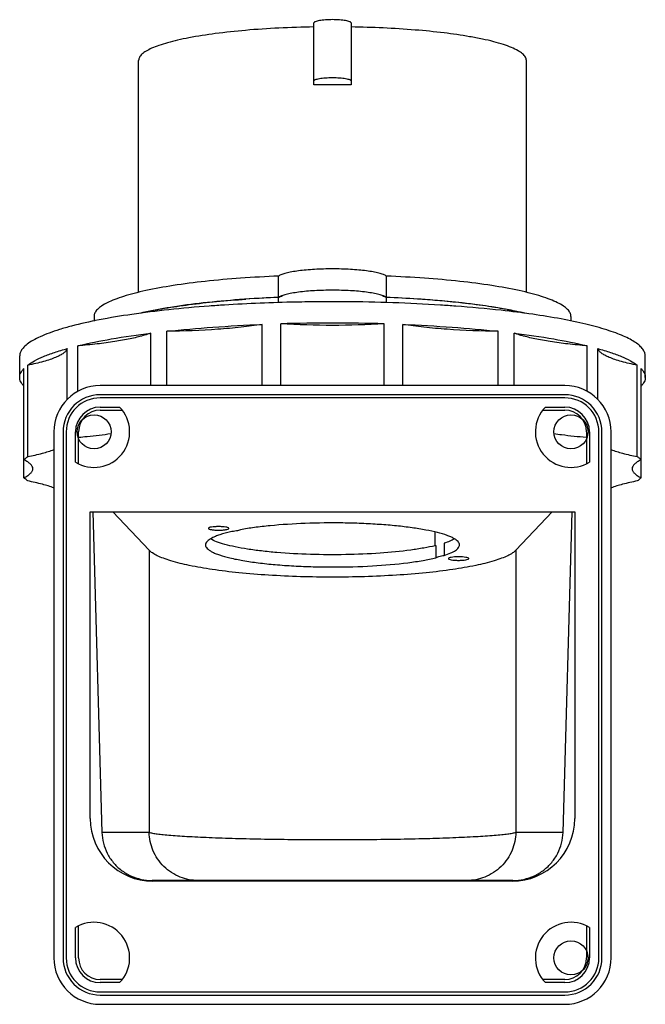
# Model space of a CAD drawing. Header units: millimetres. Extents: x 242 to 343, y -99 to 60.
import ezdxf

# ---------------------------------------------------------------- set-up
doc = ezdxf.new("R2010")
doc.units = ezdxf.units.MM
doc.header["$LTSCALE"] = 30.734
doc.layers.get('0').update_dxf_attribs({"linetype": 'CONTINUOUS'})

msp = doc.modelspace()

# ---------------------------------------------------------------- linework, layer by layer
at = {"color": 7, "linetype": 'CONTINUOUS'}
for p, q in [((289.71, 49.26), (289.71, 59.26)), ((295.71, 59.26), (295.71, 49.26)), ((261.41, 15.71), (261.41, 53.2)), ((324.01, 15.71), (324.01, 53.2)), ((284.01, 14.06), (284.01, 18.35)), ((301.41, 14.06), (301.41, 18.35)), ((254.21, 11.84), (254.21, 11.08)), ((331.21, 11.84), (331.21, 11.08)), ((281.35, 0.68), (281.35, 10.54)), ((284.37, 0.68), (284.37, 10.64)), ((301.04, 0.68), (301.04, 10.64)), ((304.07, 0.68), (304.07, 10.54)), ((263.38, 0.68), (263.38, 9.13)), ((265.95, 0.68), (265.95, 9.43)), ((319.47, 0.68), (319.47, 9.43)), ((322.03, 0.68), (322.03, 9.13)), ((249.88, -1.61), (249.88, 6.64)), ((251.6, -0.29), (251.6, 7.08)), ((333.82, -0.29), (333.82, 7.08)), ((335.53, -1.61), (335.53, 6.64)), ((242.21, 1.99), (242.21, 5.44)), ((343.21, 1.99), (343.21, 5.44)), ((242.9, -14.23), (242.9, 3.44)), ((243.5, -10.81), (243.5, 3.96)), ((341.91, -10.81), (341.91, 3.96)), ((342.52, -14.23), (342.52, 3.44)), ((330.21, 0.68), (255.21, 0.68)), ((330.21, -0.82), (255.21, -0.82)), ((330.21, -1.32), (255.21, -1.32)), ((255.21, -2.82), (258.34, -2.82)), ((327.08, -2.82), (330.21, -2.82)), ((255.21, -3.32), (258.77, -3.32)), ((326.65, -3.32), (330.21, -3.32)), ((247.71, -6.82), (247.71, -91.82)), ((249.21, -6.82), (249.21, -91.82)), ((249.71, -6.82), (249.71, -91.82)), ((251.21, -11.72), (251.21, -6.82)), ((251.71, -12), (251.71, -6.82)), ((333.71, -6.82), (333.71, -12)), ((334.21, -6.82), (334.21, -11.72)), ((335.71, -91.82), (335.71, -6.82)), ((336.21, -91.82), (336.21, -6.82)), ((337.71, -91.82), (337.71, -6.82)), ((253.61, -69.32), (253.61, -19.72)), ((253.61, -19.72), (331.81, -19.72)), ((253.99, -19.73), (255.48, -71.54)), ((263.11, -25.94), (257.22, -19.73)), ((328.2, -19.73), (322.31, -25.94)), ((329.94, -71.54), (331.42, -19.73)), ((331.81, -19.72), (331.81, -69.32)), ((309.31, -25.19), (309.31, -23.03)), ((309.4, -25.19), (309.4, -27.16)), ((310.72, -24.82), (310.72, -26.79)), ((263.11, -25.94), (263.11, -71.54)), ((322.31, -25.94), (322.31, -71.54)), ((263.11, -71.54), (255.48, -71.54)), ((329.94, -71.54), (322.31, -71.54)), ((321.84, -79.32), (263.58, -79.32)), ((321.71, -79.42), (263.71, -79.42)), ((251.21, -91.82), (251.21, -86.91)), ((251.71, -91.82), (251.71, -86.64)), ((333.71, -86.64), (333.71, -91.82)), ((334.21, -86.91), (334.21, -91.82)), ((258.77, -95.32), (255.21, -95.32)), ((330.21, -95.32), (326.65, -95.32)), ((258.34, -95.82), (255.21, -95.82)), ((330.21, -95.82), (327.08, -95.82)), ((255.21, -97.32), (330.21, -97.32)), ((255.21, -97.82), (330.21, -97.82)), ((255.21, -99.32), (330.21, -99.32))]:
    msp.add_line(p, q, dxfattribs=at)
for centre in [(254.21, -6.82), (331.21, -6.82), (331.21, -91.82)]:
    msp.add_circle(centre, 2.75, dxfattribs=at)
for centre, radius, start, end in [((292.71, -130.47), 179.75, 89.0437, 90.9563), ((291.65, -176.8), 191.86, 92.2828, 93.8662), ((293.52, -181.5), 196.56, 86.228, 87.6996), ((294.67, -162.9), 177.92, 85.6889, 86.2055), ((295.74, -148.91), 163.9, 84.5755, 85.6913), ((290.32, -221.92), 236.07, 93.6567, 94.2545), ((292.71, -276.09), 290.29, 90, 90.3964), ((292.71, -276.09), 290.29, 89.6036, 90), ((293.17, -254.41), 268.62, 86.3744, 89.6703), ((295.27, -219.48), 233.62, 85.7421, 86.3464), ((297.39, -131.06), 145.97, 83.8503, 84.559), ((298.09, -184.44), 198.47, 83.6831, 85.8034), ((299.14, -114.83), 129.65, 82.6771, 83.8499), ((301.41, -96.85), 111.53, 81.7475, 82.6568), ((303.75, -80.62), 95.13, 80.3734, 81.7437), ((305.75, -68.58), 82.92, 80.1273, 80.3374), ((306.53, -64.11), 78.38, 79.4405, 80.1296), ((273.59, -38.05), 51.78, 102.7681, 103.2285), ((273.68, -38.45), 52.2, 102.8234, 103.1496), ((311.54, -39.31), 53.09, 77.0551, 77.2287), ((311.88, -37.82), 51.55, 76.6565, 77.2201), ((311.91, -37.68), 51.41, 76.7672, 77.0557), ((292.67, -275.6), 286.36, 89.9927, 91.6606), ((292.72, -277.53), 288.29, 88.345, 90.0017), ((255.21, -6.82), 7.5, 90, 180), ((330.21, -6.82), 7.5, 0, 90), ((255.21, -6.82), 6, 90, 180), ((255.21, -6.82), 5.5, 90, 180), ((330.21, -6.82), 6, 0, 90), ((330.21, -6.82), 5.5, 0, 90), ((254.21, -6.82), 5.75, 238.551, 44.0792), ((255.21, -6.82), 4, 90, 180), ((331.21, -6.82), 5.75, 135.9208, 301.449), ((330.21, -6.82), 4, 0, 90), ((255.21, -6.82), 3.5, 90, 180), ((330.21, -6.82), 3.5, 0, 90), ((303.37, -0.45), 25.46, 283.4547, 283.6922), ((263.71, -69.32), 10.1, 180, 270), ((321.71, -69.32), 10.1, 270, 360), ((254.21, -91.82), 5.75, 315.9208, 121.449), ((331.21, -91.82), 5.75, 58.551, 224.0792), ((255.21, -91.82), 7.5, 180, 270), ((255.21, -91.82), 6, 180, 270), ((255.21, -91.82), 5.5, 180, 270), ((255.21, -91.82), 4, 180, 270), ((255.21, -91.82), 3.5, 180, 270), ((330.21, -91.82), 7.5, 270, 360), ((330.21, -91.82), 6, 270, 360), ((330.21, -91.82), 5.5, 270, 360), ((330.21, -91.82), 4, 270, 360), ((330.21, -91.82), 3.5, 270, 360)]:
    msp.add_arc(centre, radius, start, end, dxfattribs=at)
for points, knots in [([(295.71, 59.26), (295.71, 59.3), (295.66, 59.36), (295.57, 59.42), (295.43, 59.49), (295.17, 59.56), (294.8, 59.64), (294.35, 59.7), (293.65, 59.77), (292.71, 59.8), (291.77, 59.77), (291.06, 59.7), (290.61, 59.64), (290.24, 59.56), (289.99, 59.49), (289.84, 59.42), (289.76, 59.36), (289.71, 59.3), (289.71, 59.26)], [0, 0, 0, 0, 0.018746, 0.032715, 0.050414, 0.097184, 0.158381, 0.232066, 0.315648, 0.499987, 0.684327, 0.767912, 0.841603, 0.902808, 0.949583, 0.967284, 0.981253, 1, 1, 1, 1]), ([(289.71, 58.61), (287.82, 58.58), (284.14, 58.46), (278.83, 58.11), (273.99, 57.59), (270.33, 57.03), (267.76, 56.5), (266.14, 56.09), (264.74, 55.66), (263.57, 55.21), (262.65, 54.74), (261.97, 54.26), (261.52, 53.76), (261.41, 53.37), (261.41, 53.2)], [0, 0, 0, 0, 0.191707, 0.373779, 0.540317, 0.685992, 0.749588, 0.806392, 0.856054, 0.898345, 0.933221, 0.960963, 0.982479, 1, 1, 1, 1]), ([(314.84, 57.04), (313.47, 57.28), (310.55, 57.7), (304.18, 58.33), (299.16, 58.55), (295.71, 58.61)], [0, 0, 0, 0, 0.216922, 0.460569, 1, 1, 1, 1]), ([(324.01, 53.2), (324.01, 53.29), (323.98, 53.48), (323.86, 53.75), (323.67, 54.02), (323.28, 54.39), (322.6, 54.84), (321.56, 55.33), (320.24, 55.81), (318.66, 56.26), (316.83, 56.68), (315.53, 56.93), (314.84, 57.04)], [0, 0, 0, 0, 0.02606, 0.054025, 0.085445, 0.121397, 0.209257, 0.320552, 0.455893, 0.614954, 0.79685, 1, 1, 1, 1]), ([(289.71, 49.91), (289.71, 49.95), (289.76, 50.01), (289.84, 50.06), (289.99, 50.13), (290.24, 50.21), (290.61, 50.28), (291.06, 50.35), (291.77, 50.41), (292.71, 50.44), (293.65, 50.41), (294.35, 50.35), (294.8, 50.28), (295.17, 50.21), (295.43, 50.13), (295.57, 50.06), (295.66, 50.01), (295.71, 49.95), (295.71, 49.91)], [0, 0, 0, 0, 0.018746, 0.032715, 0.050414, 0.097184, 0.158381, 0.232066, 0.315648, 0.499987, 0.684327, 0.767912, 0.841603, 0.902808, 0.949583, 0.967284, 0.981253, 1, 1, 1, 1]), ([(301.41, 18.35), (301.34, 18.4), (301.18, 18.49), (300.78, 18.65), (300.14, 18.84), (299.23, 19.04), (298.15, 19.21), (296.92, 19.34), (295.09, 19.48), (292.71, 19.54), (290.32, 19.48), (288.49, 19.34), (287.26, 19.21), (286.18, 19.04), (285.27, 18.84), (284.64, 18.65), (284.24, 18.49), (284.08, 18.4), (284.01, 18.35)], [0, 0, 0, 0, 0.014133, 0.031081, 0.073366, 0.126309, 0.188772, 0.259241, 0.33594, 0.500001, 0.664062, 0.74076, 0.811228, 0.873691, 0.926634, 0.968919, 0.985867, 1, 1, 1, 1]), ([(284.01, 18.35), (281.96, 18.27), (278, 18.05), (272.32, 17.55), (267.21, 16.89), (263.39, 16.2), (260.73, 15.58), (259.05, 15.1), (257.61, 14.61), (256.41, 14.09), (255.47, 13.57), (254.85, 13.09), (254.51, 12.7), (254.34, 12.41), (254.23, 12.13), (254.21, 11.93), (254.21, 11.84)], [0, 0, 0, 0, 0.196371, 0.379852, 0.545555, 0.689155, 0.751545, 0.807181, 0.855813, 0.89731, 0.931727, 0.959432, 0.971068, 0.981482, 0.990988, 1, 1, 1, 1]), ([(331.21, 11.84), (331.21, 11.93), (331.18, 12.13), (331.08, 12.41), (330.9, 12.7), (330.56, 13.09), (329.95, 13.57), (329, 14.09), (327.8, 14.61), (326.36, 15.1), (324.69, 15.58), (322.03, 16.2), (318.2, 16.89), (313.1, 17.55), (307.42, 18.05), (303.46, 18.27), (301.41, 18.35)], [0, 0, 0, 0, 0.009012, 0.018518, 0.028932, 0.040568, 0.068273, 0.10269, 0.144187, 0.192819, 0.248455, 0.310845, 0.454445, 0.620148, 0.803629, 1, 1, 1, 1]), ([(301.41, 14.91), (301.26, 15.01), (300.86, 15.18), (300.14, 15.4), (299.23, 15.59), (297.7, 15.83), (295.51, 16.02), (292.71, 16.09), (289.91, 16.02), (287.71, 15.83), (286.18, 15.59), (285.27, 15.4), (284.56, 15.18), (284.16, 15.01), (284.01, 14.91)], [0, 0, 0, 0, 0.031042, 0.073338, 0.126285, 0.188755, 0.335919, 0.5, 0.664081, 0.811245, 0.873715, 0.926662, 0.968958, 1, 1, 1, 1]), ([(284.01, 14.91), (281.9, 14.82), (277.83, 14.59), (272.01, 14.07), (266.81, 13.38), (263.58, 12.78), (262.1, 12.45)], [0, 0, 0, 0, 0.286731, 0.553845, 0.793807, 1, 1, 1, 1]), ([(262.15, 12.46), (263.29, 12.72), (265.76, 13.2), (269.71, 13.78), (274.08, 14.27), (277.13, 14.51), (278.71, 14.62)], [0, 0, 0, 0, 0.211129, 0.450964, 0.71546, 1, 1, 1, 1]), ([(284.01, 14.91), (284.1, 14.96), (284.31, 15.07), (284.53, 15.16), (284.66, 15.2)], [0, 0, 0, 0, 0.445697, 1, 1, 1, 1]), ([(300.76, 15.2), (300.88, 15.16), (301.11, 15.07), (301.32, 14.96), (301.41, 14.91)], [0, 0, 0, 0, 0.554314, 1, 1, 1, 1]), ([(319.93, 13.12), (318.59, 13.35), (315.75, 13.78), (309.58, 14.46), (304.74, 14.77), (301.41, 14.91)], [0, 0, 0, 0, 0.219735, 0.462677, 1, 1, 1, 1]), ([(272.8, 13.5), (270.62, 13.34), (266.45, 12.96), (260.52, 12.23), (255.27, 11.37), (251.38, 10.51), (248.7, 9.75), (247.02, 9.19), (245.58, 8.61), (244.39, 8.01), (243.45, 7.4), (242.75, 6.78), (242.32, 6.13), (242.21, 5.66), (242.21, 5.44)], [0, 0, 0, 0, 0.2011, 0.385626, 0.549935, 0.690927, 0.751915, 0.80626, 0.853838, 0.894641, 0.928848, 0.956943, 0.979988, 1, 1, 1, 1]), ([(290.7, 14.2), (289.39, 14.19), (284.24, 14.12), (279.09, 13.91), (275.26, 13.67)], [0, 0, 0, 0, 0.254958, 1, 1, 1, 1]), ([(323.28, 12.46), (323.02, 12.52), (321.91, 12.76), (320.79, 12.97), (319.93, 13.12)], [0, 0, 0, 0, 0.236805, 1, 1, 1, 1]), ([(343.21, 5.44), (343.21, 5.62), (343.13, 6.02), (342.81, 6.58), (342.3, 7.12), (341.6, 7.66), (340.71, 8.18), (339.64, 8.69), (338.39, 9.19), (336.38, 9.87), (333.45, 10.66), (329.44, 11.49), (324.87, 12.23), (321.63, 12.64), (319.93, 12.82)], [0, 0, 0, 0, 0.022077, 0.046698, 0.075709, 0.110213, 0.150794, 0.19774, 0.251152, 0.311011, 0.449607, 0.612119, 0.796445, 1, 1, 1, 1]), ([(320.89, 12.95), (321.1, 12.91), (321.89, 12.76), (322.69, 12.59), (323.27, 12.46)], [0, 0, 0, 0, 0.259836, 1, 1, 1, 1]), ([(265.95, 9.43), (268.42, 9.7), (273.55, 10.15), (278.69, 10.43), (281.35, 10.54)], [0, 0, 0, 0, 0.4834, 1, 1, 1, 1]), ([(281.35, 10.54), (280.22, 10.36), (277.84, 10.05), (272.71, 9.6), (268.7, 9.45), (265.95, 9.43)], [0, 0, 0, 0, 0.220921, 0.465803, 1, 1, 1, 1]), ([(304.07, 10.54), (306.73, 10.43), (311.87, 10.15), (317, 9.7), (319.47, 9.43)], [0, 0, 0, 0, 0.5166, 1, 1, 1, 1]), ([(319.47, 9.43), (316.72, 9.45), (312.7, 9.6), (307.57, 10.05), (305.19, 10.36), (304.07, 10.54)], [0, 0, 0, 0, 0.534197, 0.779079, 1, 1, 1, 1]), ([(251.6, 7.08), (253.38, 7.52), (257.3, 8.3), (261.25, 8.87), (263.38, 9.13)], [0, 0, 0, 0, 0.460916, 1, 1, 1, 1]), ([(262.14, 8.73), (261.45, 8.54), (259.93, 8.18), (257.45, 7.74), (254.63, 7.36), (252.64, 7.17), (251.6, 7.08)], [0, 0, 0, 0, 0.20159, 0.438439, 0.706276, 1, 1, 1, 1]), ([(263.38, 9.13), (263.29, 9.1), (262.88, 8.95), (262.46, 8.82), (262.14, 8.73)], [0, 0, 0, 0, 0.234027, 1, 1, 1, 1]), ([(322.03, 9.13), (324.17, 8.87), (328.12, 8.3), (332.03, 7.52), (333.82, 7.08)], [0, 0, 0, 0, 0.539084, 1, 1, 1, 1]), ([(323.28, 8.73), (323.17, 8.76), (322.75, 8.89), (322.33, 9.02), (322.03, 9.13)], [0, 0, 0, 0, 0.265892, 1, 1, 1, 1]), ([(333.82, 7.08), (332.78, 7.17), (330.79, 7.36), (327.97, 7.74), (325.49, 8.18), (323.97, 8.54), (323.28, 8.73)], [0, 0, 0, 0, 0.293724, 0.561561, 0.79841, 1, 1, 1, 1]), ([(243.5, 3.96), (243.85, 4.23), (244.68, 4.73), (246.13, 5.41), (247.9, 6.06), (249.19, 6.45), (249.88, 6.64)], [0, 0, 0, 0, 0.188856, 0.418177, 0.688727, 1, 1, 1, 1]), ([(249.88, 6.64), (249.84, 6.51), (249.67, 6.23), (249.27, 5.87), (248.71, 5.52), (247.97, 5.18), (247.07, 4.85), (245.58, 4.4), (244.36, 4.13), (243.5, 3.96)], [0, 0, 0, 0, 0.05903, 0.133134, 0.226221, 0.339891, 0.474533, 0.629921, 1, 1, 1, 1]), ([(335.53, 6.64), (336.23, 6.45), (337.52, 6.06), (339.28, 5.41), (340.73, 4.73), (341.56, 4.23), (341.91, 3.96)], [0, 0, 0, 0, 0.311273, 0.581823, 0.811144, 1, 1, 1, 1]), ([(341.91, 3.96), (341.05, 4.13), (339.84, 4.4), (338.34, 4.85), (337.44, 5.18), (336.71, 5.52), (336.14, 5.87), (335.74, 6.23), (335.58, 6.51), (335.53, 6.64)], [0, 0, 0, 0, 0.370079, 0.525467, 0.660109, 0.773779, 0.866866, 0.94097, 1, 1, 1, 1]), ([(242.21, 1.99), (242.21, 2.11), (242.24, 2.37), (242.37, 2.73), (242.6, 3.1), (242.79, 3.33), (242.9, 3.44)], [0, 0, 0, 0, 0.222774, 0.457404, 0.713959, 1, 1, 1, 1]), ([(342.52, 3.44), (342.62, 3.33), (342.82, 3.1), (343.04, 2.73), (343.18, 2.37), (343.21, 2.11), (343.21, 1.99)], [0, 0, 0, 0, 0.286041, 0.542596, 0.777226, 1, 1, 1, 1]), ([(242.9, 0.54), (242.79, 0.66), (242.6, 0.88), (242.37, 1.25), (242.24, 1.62), (242.21, 1.87), (242.21, 1.99)], [0, 0, 0, 0, 0.286041, 0.542596, 0.777226, 1, 1, 1, 1]), ([(343.21, 1.99), (343.21, 1.87), (343.18, 1.62), (343.04, 1.25), (342.82, 0.88), (342.62, 0.66), (342.52, 0.54)], [0, 0, 0, 0, 0.222774, 0.457404, 0.713959, 1, 1, 1, 1]), ([(251.71, -7.68), (252.17, -7.64), (253.92, -7.48), (255.66, -7.28), (256.94, -7.09)], [0, 0, 0, 0, 0.26405, 1, 1, 1, 1]), ([(328.48, -7.09), (328.89, -7.15), (330.62, -7.39), (332.37, -7.57), (333.7, -7.68)], [0, 0, 0, 0, 0.23498, 1, 1, 1, 1]), ([(242.9, -11.33), (242.94, -11.29), (243.13, -11.1), (243.34, -10.93), (243.5, -10.81)], [0, 0, 0, 0, 0.234449, 1, 1, 1, 1]), ([(243.5, -10.81), (244.3, -10.65), (245.74, -10.34), (247.14, -9.91), (247.75, -9.67)], [0, 0, 0, 0, 0.554657, 1, 1, 1, 1]), ([(337.66, -9.67), (338.27, -9.91), (339.68, -10.34), (341.11, -10.65), (341.91, -10.81)], [0, 0, 0, 0, 0.445343, 1, 1, 1, 1]), ([(341.91, -10.81), (341.97, -10.85), (342.18, -11.01), (342.38, -11.19), (342.52, -11.33)], [0, 0, 0, 0, 0.266081, 1, 1, 1, 1]), ([(244.33, -12.78), (244.33, -12.65), (244.25, -12.37), (243.96, -12), (243.49, -11.65), (243.11, -11.44), (242.9, -11.33)], [0, 0, 0, 0, 0.178577, 0.392599, 0.663312, 1, 1, 1, 1]), ([(342.52, -11.33), (342.3, -11.44), (341.92, -11.65), (341.46, -12), (341.16, -12.37), (341.09, -12.65), (341.09, -12.78)], [0, 0, 0, 0, 0.336688, 0.607401, 0.821423, 1, 1, 1, 1]), ([(242.9, -14.23), (243.11, -14.12), (243.49, -13.91), (243.96, -13.56), (244.25, -13.19), (244.33, -12.91), (244.33, -12.78)], [0, 0, 0, 0, 0.336688, 0.607401, 0.821423, 1, 1, 1, 1]), ([(243.5, -14.75), (243.45, -14.71), (243.24, -14.55), (243.04, -14.37), (242.9, -14.23)], [0, 0, 0, 0, 0.266081, 1, 1, 1, 1]), ([(341.09, -12.78), (341.09, -12.91), (341.16, -13.19), (341.46, -13.56), (341.92, -13.91), (342.3, -14.12), (342.52, -14.23)], [0, 0, 0, 0, 0.178577, 0.392599, 0.663312, 1, 1, 1, 1]), ([(342.52, -14.23), (342.47, -14.27), (342.28, -14.46), (342.08, -14.63), (341.91, -14.75)], [0, 0, 0, 0, 0.234449, 1, 1, 1, 1]), ([(247.75, -15.89), (247.14, -15.65), (245.74, -15.22), (244.3, -14.91), (243.5, -14.75)], [0, 0, 0, 0, 0.445343, 1, 1, 1, 1]), ([(341.91, -14.75), (341.11, -14.91), (339.68, -15.22), (338.27, -15.65), (337.66, -15.89)], [0, 0, 0, 0, 0.554657, 1, 1, 1, 1]), ([(275.97, -22.41), (275.97, -22.39), (275.93, -22.34), (275.77, -22.26), (275.43, -22.19), (274.92, -22.14), (274.32, -22.12), (273.72, -22.14), (273.21, -22.19), (272.88, -22.26), (272.71, -22.34), (272.67, -22.39), (272.67, -22.41)], [0, 0, 0, 0, 0.018753, 0.05034, 0.158229, 0.315538, 0.49998, 0.684425, 0.841749, 0.949656, 0.981247, 1, 1, 1, 1]), ([(313.21, -25.09), (313.21, -25), (313.16, -24.8), (312.98, -24.53), (312.68, -24.28), (312.28, -24.02), (311.78, -23.78), (310.91, -23.43), (309.57, -23.04), (307.68, -22.64), (305.47, -22.29), (302.97, -21.99), (300.25, -21.77), (297.36, -21.61), (293.36, -21.5), (288.43, -21.56), (283.67, -21.86), (280.18, -22.26), (278.58, -22.5), (277.83, -22.64)], [0, 0, 0, 0, 0.007468, 0.016118, 0.026719, 0.039664, 0.055133, 0.073189, 0.116961, 0.17046, 0.232732, 0.302537, 0.37843, 0.458809, 0.541958, 0.709405, 0.866496, 0.936958, 1, 1, 1, 1]), ([(276.23, -22.97), (275.65, -23.11), (274.83, -23.33), (273.84, -23.69), (273.27, -23.95), (272.81, -24.22), (272.48, -24.49), (272.26, -24.78), (272.21, -24.99), (272.21, -25.09)], [0, 0, 0, 0, 0.377579, 0.533218, 0.666213, 0.776915, 0.866693, 0.938796, 1, 1, 1, 1]), ([(272.67, -22.41), (272.67, -22.43), (272.71, -22.48), (272.88, -22.56), (273.21, -22.63), (273.72, -22.69), (274.32, -22.71), (274.92, -22.69), (275.43, -22.63), (275.77, -22.56), (275.93, -22.48), (275.97, -22.43), (275.97, -22.41)], [0, 0, 0, 0, 0.018753, 0.05034, 0.158229, 0.315538, 0.49998, 0.684425, 0.841749, 0.949656, 0.981247, 1, 1, 1, 1]), ([(277.83, -22.64), (277.74, -22.68), (277.53, -22.75), (277, -22.88), (276.56, -22.94), (276.23, -22.97)], [0, 0, 0, 0, 0.176947, 0.406226, 1, 1, 1, 1]), ([(272.21, -25.09), (272.21, -25.19), (272.26, -25.4), (272.47, -25.68), (272.8, -25.95), (273.24, -26.22), (273.81, -26.48), (274.78, -26.84), (276.27, -27.24), (278.36, -27.65), (280.81, -28.01), (283.55, -28.29), (286.51, -28.5), (289.63, -28.62), (293.87, -28.68), (298.97, -28.54), (303.81, -28.13), (307.22, -27.63), (308.72, -27.32), (309.4, -27.16)], [0, 0, 0, 0, 0.00754, 0.016399, 0.027401, 0.040948, 0.057209, 0.076231, 0.122375, 0.178679, 0.243971, 0.316774, 0.395382, 0.477926, 0.562427, 0.729162, 0.879702, 0.944397, 1, 1, 1, 1]), ([(309.3, -25.21), (308.69, -25.36), (307.37, -25.62), (304.41, -26.08), (300.2, -26.48), (294.79, -26.71), (289.23, -26.67), (284.69, -26.43), (281.3, -26.09), (279.06, -25.79), (277.08, -25.44), (275.41, -25.05), (274.07, -24.63), (273.3, -24.29), (272.99, -24.1)], [0, 0, 0, 0, 0.051173, 0.109834, 0.245264, 0.396406, 0.551933, 0.700148, 0.768009, 0.829999, 0.885002, 0.932078, 0.970525, 1, 1, 1, 1]), ([(312.39, -24.12), (312.16, -24.26), (311.61, -24.52), (311.04, -24.72), (310.72, -24.82)], [0, 0, 0, 0, 0.446758, 1, 1, 1, 1]), ([(310.72, -26.79), (311.08, -26.67), (311.72, -26.44), (312.44, -26.08), (312.84, -25.77), (313.05, -25.55), (313.18, -25.32), (313.21, -25.17), (313.21, -25.09)], [0, 0, 0, 0, 0.363789, 0.644943, 0.755937, 0.849367, 0.928767, 1, 1, 1, 1]), ([(322.31, -25.94), (322.15, -26.11), (321.73, -26.44), (320.95, -26.87), (319.96, -27.29), (318.24, -27.86), (315.61, -28.49), (311.94, -29.12), (307.67, -29.64), (301.2, -30.15), (292.71, -30.4), (284.21, -30.15), (277.75, -29.64), (273.48, -29.12), (269.81, -28.49), (267.17, -27.86), (265.46, -27.29), (264.47, -26.87), (263.69, -26.44), (263.27, -26.11), (263.11, -25.94)], [0, 0, 0, 0, 0.011641, 0.026261, 0.044023, 0.064944, 0.115935, 0.17812, 0.24981, 0.328943, 0.5, 0.671057, 0.750189, 0.821879, 0.884064, 0.935055, 0.955976, 0.973738, 0.988359, 1, 1, 1, 1]), ([(309.4, -27.16), (309.46, -27.11), (309.62, -27.03), (310.05, -26.89), (310.44, -26.83), (310.72, -26.79)], [0, 0, 0, 0, 0.157648, 0.379195, 1, 1, 1, 1]), ([(314.71, -27.3), (314.71, -27.28), (314.67, -27.23), (314.51, -27.15), (314.17, -27.08), (313.66, -27.03), (313.06, -27.01), (312.46, -27.03), (311.95, -27.08), (311.61, -27.15), (311.45, -27.23), (311.41, -27.28), (311.41, -27.3)], [0, 0, 0, 0, 0.018753, 0.05034, 0.158229, 0.315538, 0.49998, 0.684425, 0.841749, 0.949656, 0.981247, 1, 1, 1, 1]), ([(311.41, -27.3), (311.41, -27.32), (311.45, -27.37), (311.61, -27.45), (311.95, -27.52), (312.46, -27.57), (313.06, -27.59), (313.66, -27.57), (314.17, -27.52), (314.51, -27.45), (314.67, -27.37), (314.71, -27.32), (314.71, -27.3)], [0, 0, 0, 0, 0.018753, 0.05034, 0.158229, 0.315538, 0.49998, 0.684425, 0.841749, 0.949656, 0.981247, 1, 1, 1, 1]), ([(255.48, -71.54), (255.49, -72.13), (255.66, -73.29), (256.28, -74.95), (257.26, -76.43), (258.54, -77.67), (260.08, -78.61), (261.78, -79.19), (262.98, -79.32), (263.58, -79.32)], [0, 0, 0, 0, 0.140737, 0.282798, 0.424331, 0.567858, 0.710768, 0.85532, 1, 1, 1, 1]), ([(271, -79.32), (270.03, -79.32), (267.99, -78.93), (265.34, -77.2), (263.57, -74.57), (263.13, -72.53), (263.11, -71.54)], [0, 0, 0, 0, 0.239041, 0.497903, 0.75808, 1, 1, 1, 1]), ([(263.11, -71.54), (263.28, -71.59), (263.72, -71.68), (264.48, -71.79), (265.46, -71.9), (267.18, -72.06), (269.8, -72.23), (273.46, -72.39), (277.72, -72.53), (282.44, -72.63), (287.49, -72.69), (292.71, -72.72), (297.92, -72.69), (302.97, -72.63), (307.7, -72.53), (311.96, -72.39), (315.62, -72.23), (318.24, -72.06), (319.96, -71.9), (320.93, -71.79), (321.7, -71.68), (322.13, -71.59), (322.31, -71.54)], [0, 0, 0, 0, 0.009327, 0.02235, 0.039003, 0.059177, 0.109512, 0.171902, 0.24449, 0.325065, 0.411134, 0.500004, 0.588872, 0.67494, 0.755513, 0.828099, 0.890488, 0.940822, 0.960997, 0.97765, 0.990673, 1, 1, 1, 1]), ([(322.31, -71.54), (322.28, -72.53), (321.85, -74.57), (320.07, -77.2), (317.43, -78.93), (315.39, -79.32), (314.42, -79.32)], [0, 0, 0, 0, 0.24192, 0.502097, 0.760959, 1, 1, 1, 1]), ([(321.84, -79.32), (322.44, -79.32), (323.63, -79.19), (325.34, -78.61), (326.87, -77.67), (328.15, -76.43), (329.13, -74.95), (329.76, -73.29), (329.92, -72.13), (329.94, -71.54)], [0, 0, 0, 0, 0.14468, 0.289232, 0.432142, 0.575669, 0.717202, 0.859263, 1, 1, 1, 1])]:
    msp.add_open_spline(points, degree=3, knots=knots, dxfattribs=at)
msp.add_open_spline([(301.04, 10.64), (298.27, 10.47), (292.71, 10.31), (287.15, 10.47), (284.37, 10.64)], degree=3, dxfattribs=at)

doc.saveas('drawing.dxf')
